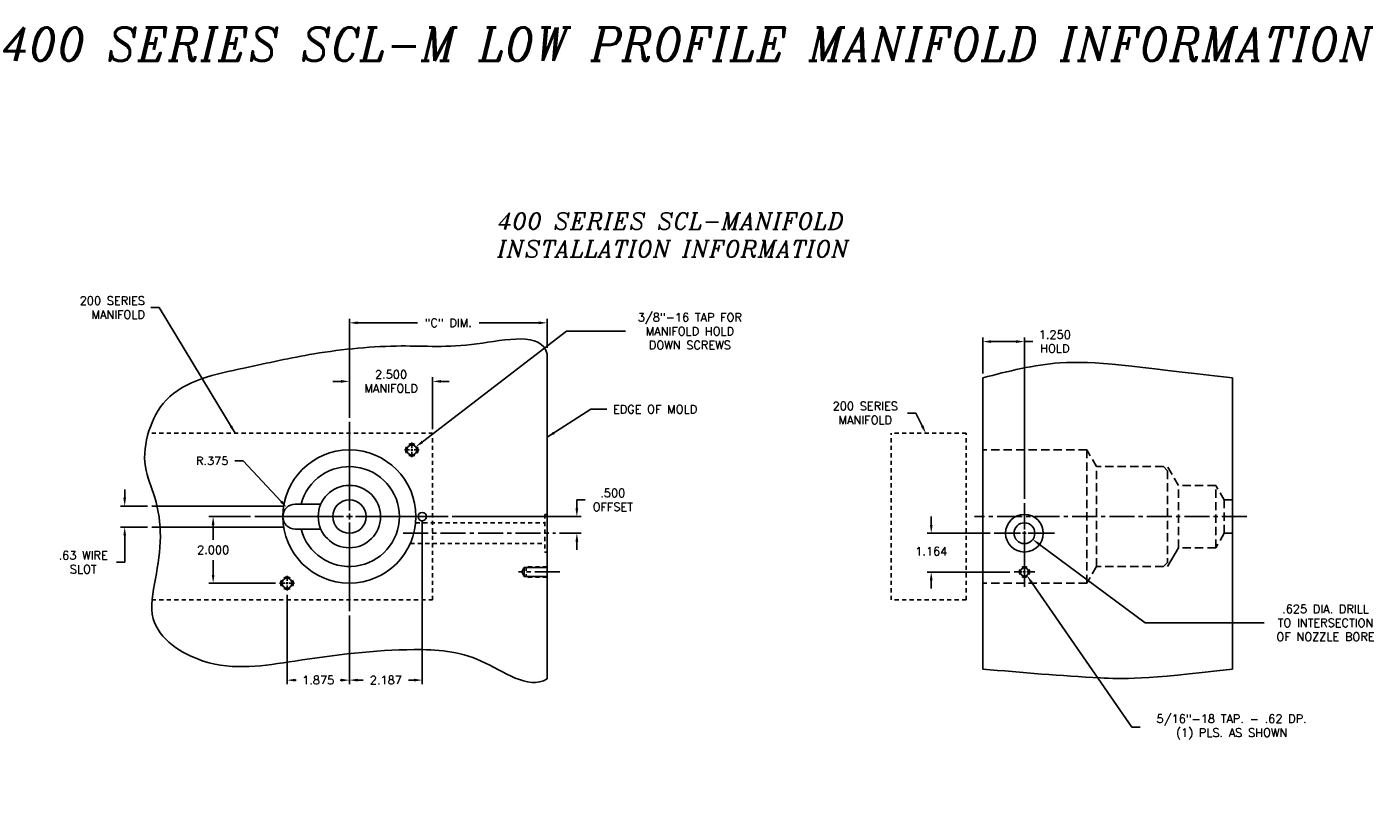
# Model space of a CAD drawing. Extents: x 78 to 189, y 58 to 100.
# Tile 3 of 4: x 109 to 150, y 77 to 100. Entities that reach past the tile are written whole.
import ezdxf

# ---------------------------------------------------------------- set-up
doc = ezdxf.new("R2010")
doc.units = 0
doc.header["$MEASUREMENT"] = 0
for name, pattern in [('CENTER2', [1.125, 0.75, -0.125, 0.125, -0.125]), ('HIDDEN', [0.375, 0.25, -0.125]), ('HIDDEN2', [0.1875, 0.125, -0.0625])]:
    doc.linetypes.add(name, pattern=pattern)
doc.layers.get('DEFPOINTS').update_dxf_attribs({"linetype": 'CONTINUOUS'})
for name, color, linetype in [('BORE_HIDDEN', 1, 'HIDDEN'), ('DIM_OSCO', 4, 'CONTINUOUS'), ('DIMENSIONS', 4, 'CONTINUOUS'), ('DSCV_BORE_CENTER', 22, 'CENTER2'), ('DSCV_BORE_SOLID', 1, 'CONTINUOUS'), ('DSCV_BORE_TAPS_SOLID', 1, 'CONTINUOUS'), ('MA_SHAPE_HIDDEN', 6, 'HIDDEN2'), ('NP_SHAPE_SOLID', 6, 'CONTINUOUS'), ('SCV200_BORE_CENTER', 22, 'CENTER2'), ('SCV200_BORE_HIDDEN', 10, 'HIDDEN2'), ('SCV200_BORE_SOLID', 1, 'CONTINUOUS'), ('SCV400_BORE_SOLID', 1, 'CONTINUOUS'), ('SCV_BORE_SOLID', 1, 'CONTINUOUS'), ('TAP', 1, 'CONTINUOUS'), ('TAP_HIDDEN', 1, 'HIDDEN2')]:
    doc.layers.add(name, color=color, linetype=linetype)
doc.styles.add('ITALIC', font='italic.shx')
doc.styles.add('ROMANS', font='romans.shx')
doc.dimstyles.new('CATALOG', dxfattribs={"dimscale": 2, "dimtxt": 0.125, "dimasz": 0.125, "dimexe": 0.0625, "dimexo": 0.0625, "dimgap": 0.09, "dimtad": 0, "dimtih": 1, "dimtoh": 1, "dimdec": 3, "dimzin": 4, "dimdsep": 46, "dimtxsty": 'ROMANS', "dimcen": 0, "dimclrd": 256, "dimclre": 256, "dimclrt": 256, "dimadec": 0, "dimazin": 0, "dimtfac": 0.7, "dimtdec": 3, "dimtofl": 0, "dimtmove": 0, "dimatfit": 3, "dimfxl": 0, "dimtolj": 1, "dimtzin": 4, "dimlwd": -1, "dimlwe": -1, "dimarcsym": 0})

# ---------------------------------------------------------------- blocks, each defined once
blk = doc.blocks.new('*D24')
at = {"layer": 'DEFPOINTS', "color": 0}
for p in [(120.652, 87.102), (120.771, 87.194)]:
    blk.add_point(p, dxfattribs=at)
at = {"layer": 'DIMENSIONS'}
for p, q in [((125.303, 90.668), (120.969, 87.346)), ((127.073, 90.668), (125.303, 90.668))]:
    blk.add_line(p, q, dxfattribs=at)
blk.add_solid([(120.944, 87.379), (120.994, 87.313), (120.771, 87.194)], dxfattribs=at)
at = {"layer": 'DIMENSIONS', "insert": (129.003, 90.668), "char_height": 0.25, "attachment_point": 5, "style": 'ROMANS'}
blk.add_mtext('\\A1;3/8"-16 TAP FOR\\PMANIFOLD HOLD\\PDOWN SCREWS', dxfattribs=at)
blk = doc.blocks.new('*D50')
at = {"layer": 'DEFPOINTS', "color": 0}
for p in [(120.964, 85.102), (118.777, 82.258), (120.964, 80.192)]:
    blk.add_point(p, dxfattribs=at)
at = {"layer": 'DIMENSIONS'}
for p, q in [((120.964, 84.977), (120.964, 80.067)), ((118.777, 82.133), (118.777, 80.067)), ((119.027, 80.192), (119.191, 80.192)), ((120.714, 80.192), (120.551, 80.192))]:
    blk.add_line(p, q, dxfattribs=at)
for points in [[(119.027, 80.234), (119.027, 80.15), (118.777, 80.192)], [(120.714, 80.234), (120.714, 80.15), (120.964, 80.192)]]:
    blk.add_solid(points, dxfattribs=at)
at = {"layer": 'DIMENSIONS', "insert": (119.871, 80.192), "char_height": 0.25, "attachment_point": 5, "style": 'ROMANS'}
blk.add_mtext('\\A1;2.187 ', dxfattribs=at)
blk = doc.blocks.new('*D51')
at = {"layer": 'DEFPOINTS', "color": 0}
for p in [(116.903, 82.881), (118.777, 82.258), (118.777, 80.191)]:
    blk.add_point(p, dxfattribs=at)
at = {"layer": 'DIMENSIONS'}
for p, q in [((116.903, 82.756), (116.903, 80.066)), ((118.777, 82.133), (118.777, 80.066)), ((117.153, 80.191), (117.178, 80.191)), ((118.527, 80.191), (118.502, 80.191))]:
    blk.add_line(p, q, dxfattribs=at)
for points in [[(117.153, 80.233), (117.153, 80.149), (116.903, 80.191)], [(118.527, 80.233), (118.527, 80.149), (118.777, 80.191)]]:
    blk.add_solid(points, dxfattribs=at)
at = {"layer": 'DIMENSIONS', "insert": (117.84, 80.191), "char_height": 0.25, "attachment_point": 5, "style": 'ROMANS'}
blk.add_mtext('\\A1;1.875 ', dxfattribs=at)
blk = doc.blocks.new('*D38')
at = {"layer": 'DEFPOINTS', "color": 0}
for p in [(112.84, 85.417), (112.027, 84.787), (112.84, 84.787)]:
    blk.add_point(p, dxfattribs=at)
at = {"layer": 'DIMENSIONS'}
for p, q in [((112.027, 85.667), (112.027, 85.917)), ((112.715, 85.417), (111.902, 85.417)), ((112.715, 84.787), (111.902, 84.787)), ((112.027, 84.537), (112.027, 83.729)), ((112.027, 83.729), (111.777, 83.729))]:
    blk.add_line(p, q, dxfattribs=at)
for points in [[(111.985, 85.667), (112.068, 85.667), (112.027, 85.417)], [(111.985, 84.537), (112.068, 84.537), (112.027, 84.787)]]:
    blk.add_solid(points, dxfattribs=at)
at = {"layer": 'DIMENSIONS', "insert": (110.781, 83.729), "char_height": 0.25, "attachment_point": 5, "style": 'ROMANS'}
blk.add_mtext('\\A1;.63 WIRE\\PSLOT', dxfattribs=at)
blk = doc.blocks.new('*D39')
at = {"layer": 'DEFPOINTS', "color": 0}
for p in [(121.277, 89.161), (118.777, 87.946), (121.277, 87.602)]:
    blk.add_point(p, dxfattribs=at)
at = {"layer": 'DIMENSIONS'}
for p, q in [((118.527, 89.161), (118.277, 89.161)), ((118.777, 88.071), (118.777, 89.286)), ((121.277, 87.727), (121.277, 89.286)), ((121.527, 89.161), (121.777, 89.161))]:
    blk.add_line(p, q, dxfattribs=at)
for points in [[(118.527, 89.203), (118.527, 89.12), (118.777, 89.161)], [(121.527, 89.203), (121.527, 89.12), (121.277, 89.161)]]:
    blk.add_solid(points, dxfattribs=at)
at = {"layer": 'DIMENSIONS', "insert": (120.027, 89.161), "char_height": 0.25, "attachment_point": 5, "style": 'ROMANS'}
blk.add_mtext('\\A1;2.500 \\PMANIFOLD', dxfattribs=at)
blk = doc.blocks.new('*D40')
at = {"layer": 'DEFPOINTS', "color": 0}
for p in [(124.715, 90.919), (124.715, 90.04), (118.777, 87.946)]:
    blk.add_point(p, dxfattribs=at)
at = {"layer": 'DIMENSIONS'}
for p, q in [((118.777, 88.071), (118.777, 91.044)), ((124.715, 90.165), (124.715, 91.044)), ((119.027, 90.919), (120.822, 90.919)), ((124.465, 90.919), (122.67, 90.919))]:
    blk.add_line(p, q, dxfattribs=at)
for points in [[(119.027, 90.961), (119.027, 90.878), (118.777, 90.919)], [(124.465, 90.961), (124.465, 90.878), (124.715, 90.919)]]:
    blk.add_solid(points, dxfattribs=at)
at = {"layer": 'DIMENSIONS', "insert": (121.746, 90.919), "char_height": 0.25, "attachment_point": 5, "style": 'ROMANS'}
blk.add_mtext('\\A1;"C" DIM.', dxfattribs=at)
blk = doc.blocks.new('*D41')
at = {"layer": 'DEFPOINTS', "color": 0}
for p in [(114.684, 85.102), (115.933, 85.102), (116.681, 83.102)]:
    blk.add_point(p, dxfattribs=at)
at = {"layer": 'DIMENSIONS'}
for p, q in [((115.808, 85.102), (114.559, 85.102)), ((114.684, 84.852), (114.684, 84.407)), ((114.684, 83.352), (114.684, 83.797)), ((116.556, 83.102), (114.559, 83.102))]:
    blk.add_line(p, q, dxfattribs=at)
for points in [[(114.642, 84.852), (114.725, 84.852), (114.684, 85.102)], [(114.642, 83.352), (114.725, 83.352), (114.684, 83.102)]]:
    blk.add_solid(points, dxfattribs=at)
at = {"layer": 'DIMENSIONS', "insert": (114.684, 84.102), "char_height": 0.25, "attachment_point": 5, "style": 'ROMANS'}
blk.add_mtext('\\A1;2.000 ', dxfattribs=at)
blk = doc.blocks.new('*D42')
at = {"layer": 'DEFPOINTS', "color": 0}
for p in [(121.741, 85.102), (125.609, 85.102), (124.965, 84.602)]:
    blk.add_point(p, dxfattribs=at)
at = {"layer": 'DIMENSIONS'}
for p, q in [((125.609, 85.352), (125.609, 85.602)), ((125.609, 85.602), (125.859, 85.602)), ((121.866, 85.102), (125.734, 85.102)), ((125.09, 84.602), (125.734, 84.602)), ((125.609, 84.352), (125.609, 84.102))]:
    blk.add_line(p, q, dxfattribs=at)
for points in [[(125.567, 85.352), (125.651, 85.352), (125.609, 85.102)], [(125.567, 84.352), (125.651, 84.352), (125.609, 84.602)]]:
    blk.add_solid(points, dxfattribs=at)
at = {"layer": 'DIMENSIONS', "insert": (126.688, 85.602), "char_height": 0.25, "attachment_point": 5, "style": 'ROMANS'}
blk.add_mtext('\\A1;.500 \\POFFSET', dxfattribs=at)
blk = doc.blocks.new('*D48')
at = {"layer": 'DEFPOINTS', "color": 0}
for p in [(139.053, 83.438), (139.125, 83.336)]:
    blk.add_point(p, dxfattribs=at)
at = {"layer": 'DIMENSIONS'}
for p, q in [((142.276, 78.782), (139.267, 83.13)), ((142.526, 78.782), (142.276, 78.782))]:
    blk.add_line(p, q, dxfattribs=at)
blk.add_solid([(139.301, 83.154), (139.233, 83.106), (139.125, 83.336)], dxfattribs=at)
at = {"layer": 'DIMENSIONS', "insert": (145.278, 78.782), "char_height": 0.25, "attachment_point": 5, "style": 'ROMANS'}
blk.add_mtext('\\A1;5/16"-18 TAP. - .62 DP.\\P(1) PLS. AS SHOWN', dxfattribs=at)
blk = doc.blocks.new('*D10')
at = {"layer": 'DEFPOINTS', "color": 0}
for p in [(139.053, 84.602), (139.304, 84.416)]:
    blk.add_point(p, dxfattribs=at)
at = {"layer": 'DIMENSIONS'}
for p, q in [((142.683, 81.911), (139.505, 84.267)), ((146.25, 81.911), (142.683, 81.911))]:
    blk.add_line(p, q, dxfattribs=at)
blk.add_solid([(139.53, 84.301), (139.48, 84.234), (139.304, 84.416)], dxfattribs=at)
at = {"layer": 'DIMENSIONS', "insert": (148.097, 81.911), "char_height": 0.25, "attachment_point": 5, "style": 'ROMANS'}
blk.add_mtext('\\A1;.625 DIA. DRILL\\PTO INTERSECTION\\POF NOZZLE BORE', dxfattribs=at)
blk = doc.blocks.new('*D11')
at = {"layer": 'DEFPOINTS', "color": 0}
for p in [(138.149, 84.602), (136.254, 83.438), (138.741, 83.438)]:
    blk.add_point(p, dxfattribs=at)
at = {"layer": 'DIMENSIONS'}
for p, q in [((136.254, 84.852), (136.254, 85.102)), ((138.024, 84.602), (136.129, 84.602)), ((138.616, 83.438), (136.129, 83.438)), ((136.254, 83.188), (136.254, 82.938))]:
    blk.add_line(p, q, dxfattribs=at)
for points in [[(136.213, 84.852), (136.296, 84.852), (136.254, 84.602)], [(136.213, 83.188), (136.296, 83.188), (136.254, 83.438)]]:
    blk.add_solid(points, dxfattribs=at)
at = {"layer": 'DIMENSIONS', "insert": (136.254, 84.06), "char_height": 0.25, "attachment_point": 5, "style": 'ROMANS'}
blk.add_mtext('\\A1;1.164 ', dxfattribs=at)
blk = doc.blocks.new('*D12')
at = {"layer": 'DEFPOINTS', "color": 0}
for p in [(136.061, 87.665), (136.093, 87.602)]:
    blk.add_point(p, dxfattribs=at)
at = {"layer": 'DIMENSIONS'}
for p, q in [((135.537, 88.211), (135.787, 88.211)), ((135.787, 88.211), (135.98, 87.826))]:
    blk.add_line(p, q, dxfattribs=at)
blk.add_solid([(136.018, 87.844), (135.943, 87.807), (136.093, 87.602)], dxfattribs=at)
at = {"layer": 'DIMENSIONS', "insert": (134.273, 88.211), "char_height": 0.25, "attachment_point": 5, "style": 'ROMANS'}
blk.add_mtext('\\A1;200 SERIES\\PMANIFOLD', dxfattribs=at)
blk = doc.blocks.new('*D13')
at = {"layer": 'DEFPOINTS', "color": 0}
for p in [(139.053, 90.357), (137.803, 89.269), (139.053, 85.507)]:
    blk.add_point(p, dxfattribs=at)
at = {"layer": 'DIMENSIONS'}
for p, q in [((137.803, 89.394), (137.803, 90.482)), ((138.053, 90.357), (138.803, 90.357)), ((139.053, 85.632), (139.053, 90.482)), ((139.053, 90.357), (139.303, 90.357))]:
    blk.add_line(p, q, dxfattribs=at)
for points in [[(138.053, 90.398), (138.053, 90.315), (137.803, 90.357)], [(138.803, 90.398), (138.803, 90.315), (139.053, 90.357)]]:
    blk.add_solid(points, dxfattribs=at)
at = {"layer": 'DIMENSIONS', "insert": (139.966, 90.357), "char_height": 0.25, "attachment_point": 5, "style": 'ROMANS'}
blk.add_mtext('\\A1;1.250 \\PHOLD', dxfattribs=at)
blk = doc.blocks.new('*D61')
at = {"layer": 'DEFPOINTS', "color": 0}
for p in [(116.896, 85.376), (117.152, 85.102)]:
    blk.add_point(p, dxfattribs=at)
at = {"layer": 'DIMENSIONS'}
for p, q in [((115.334, 86.776), (115.584, 86.776)), ((115.584, 86.776), (116.725, 85.559))]:
    blk.add_line(p, q, dxfattribs=at)
blk.add_solid([(116.755, 85.587), (116.694, 85.53), (116.896, 85.376)], dxfattribs=at)
at = {"layer": 'DIMENSIONS', "insert": (114.654, 86.776), "char_height": 0.25, "attachment_point": 5, "style": 'ROMANS'}
blk.add_mtext('\\A1;R.375 ', dxfattribs=at)

msp = doc.modelspace()

# ---------------------------------------------------------------- linework, layer by layer
at = {"layer": 'BORE_HIDDEN'}
for p, q in [((140.9284, 87.1053), (137.8034, 87.1053)), ((140.9284, 83.1053), (140.9284, 87.1053)), ((141.2187, 86.6024), (140.9284, 87.1053)), ((143.2286, 86.6024), (141.2187, 86.6024)), ((141.2187, 83.6024), (141.2187, 86.6024)), ((143.3536, 86.4774), (143.2286, 86.6024)), ((143.6784, 86.0399), (143.3536, 86.6024)), ((143.3536, 86.4774), (143.3536, 83.7274)), ((144.8009, 86.0399), (143.6784, 86.0399)), ((143.6784, 84.1649), (143.6784, 86.0399)), ((144.8009, 84.1649), (144.8009, 86.0399)), ((145.0534, 85.6026), (144.8009, 86.0399)), ((145.3034, 85.6026), (145.0534, 85.6026)), ((145.0534, 84.6021), (145.0534, 85.6026)), ((145.0534, 84.6021), (144.8009, 84.1649)), ((145.3034, 84.6021), (145.0534, 84.6021)), ((144.8009, 84.1649), (143.6784, 84.1649)), ((143.3536, 83.7274), (143.2286, 83.6024)), ((141.2154, 83.6024), (140.9284, 83.1053)), ((143.2286, 83.6024), (141.2187, 83.6024)), ((140.9284, 83.1053), (137.8034, 83.1053))]:
    msp.add_line(p, q, dxfattribs=at)
at = {"layer": 'DIMENSIONS'}
for p, q in [((118.7771, 85.2824), (118.7771, 87.9464)), ((118.5971, 85.1024), (115.9331, 85.1024)), ((118.6871, 85.1024), (118.8671, 85.1024)), ((118.7771, 85.0124), (118.7771, 85.1924)), ((118.7771, 84.9224), (118.7771, 82.2584)), ((118.9571, 85.1024), (121.741, 85.1024))]:
    msp.add_line(p, q, dxfattribs=at)
at = {"layer": 'DSCV_BORE_CENTER'}
msp.add_line((145.7336, 85.1024), (137.5534, 85.1024), dxfattribs=at)
at = {"layer": 'DSCV_BORE_SOLID'}
for p, q in [((139.0534, 84.7164), (139.0534, 85.5069)), ((138.9394, 84.6024), (138.1489, 84.6024)), ((139.1104, 84.6024), (138.9964, 84.6024)), ((139.0534, 84.6594), (139.0534, 84.5454)), ((139.0534, 84.6024), (139.0534, 82.9889)), ((139.1674, 84.6024), (139.9579, 84.6024)), ((139.0534, 84.4884), (139.0534, 83.6979)), ((138.9823, 83.4384), (138.7414, 83.4384)), ((139.089, 83.4384), (139.0178, 83.4384)), ((139.0534, 83.474), (139.0534, 83.4028)), ((139.0534, 83.3673), (139.0534, 83.1264)), ((139.1245, 83.4384), (139.3654, 83.4384))]:
    msp.add_line(p, q, dxfattribs=at)
for centre, radius in [((139.0534, 84.6024), 0.565), ((139.0534, 84.6024), 0.3125), ((139.0534, 83.4384), 0.1248)]:
    msp.add_circle(centre, radius, dxfattribs=at)
for start, end in [(150, 210), (60, 120), (240.00001, 299.99999), (329.99993, 29.99992)]:
    msp.add_arc((139.0534, 83.4384), 0.156, start, end, dxfattribs=at)
at = {"layer": 'DSCV_BORE_TAPS_SOLID'}
for p, q in [((120.5841, 87.1024), (120.4304, 87.1024)), ((120.6854, 87.1024), (120.6179, 87.1024)), ((120.6516, 87.1699), (120.6516, 87.3236)), ((120.6516, 87.1361), (120.6516, 87.0686)), ((120.6516, 87.0349), (120.6516, 86.8811)), ((120.7191, 87.1024), (120.8728, 87.1024)), ((116.9026, 83.1699), (116.9026, 83.3236)), ((116.8351, 83.1024), (116.6814, 83.1024)), ((116.8689, 83.1024), (116.9364, 83.1024)), ((116.9026, 83.0686), (116.9026, 83.1361)), ((116.9026, 83.0349), (116.9026, 82.8811)), ((116.9701, 83.1024), (117.1238, 83.1024))]:
    msp.add_line(p, q, dxfattribs=at)
for centre, radius in [((120.6516, 87.1024), 0.15), ((120.9641, 85.1024), 0.125), ((116.9026, 83.1024), 0.15)]:
    msp.add_circle(centre, radius, dxfattribs=at)
for centre, start, end in [((120.6516, 87.1024), 149.99993, 209.99992), ((120.6516, 87.1024), 60.00001, 119.99999), ((120.6516, 87.1024), 240, 300), ((120.6516, 87.1024), 330, 30), ((116.9026, 83.1024), 150, 210), ((116.9026, 83.1024), 60, 120), ((116.9026, 83.1024), 240.00001, 299.99999), ((116.9026, 83.1024), 329.99993, 29.99992)]:
    msp.add_arc(centre, 0.1875, start, end, dxfattribs=at)
at = {"layer": 'MA_SHAPE_HIDDEN'}
for p, q in [((112.8396, 87.6024), (121.2771, 87.6024)), ((121.2771, 82.6024), (121.2771, 87.6024)), ((135.0534, 82.6024), (135.0534, 87.6024)), ((137.3034, 87.6024), (135.0534, 87.6024)), ((137.3034, 82.6024), (137.3034, 87.6024)), ((112.8396, 82.6024), (121.2771, 82.6024)), ((137.3034, 82.6024), (135.0534, 82.6024))]:
    msp.add_line(p, q, dxfattribs=at)
at = {"layer": 'NP_SHAPE_SOLID'}
for p, q in [((124.7146, 89.9774), (124.7146, 80.2274)), ((137.8034, 80.5232), (137.8034, 89.2694)), ((145.3034, 80.5232), (145.3034, 89.2694))]:
    msp.add_line(p, q, dxfattribs=at)
at = {"layer": 'NP_SHAPE_SOLID', "start_tangent": (-0.2153145, 0.9765448), "end_tangent": (0.8671159, 0.4981065)}
msp.add_spline([(124.7146, 89.9774), (122.6085, 90.2886), (120.3332, 90.2243), (117.7143, 89.9884), (115.6106, 89.5594), (113.2709, 88.5943), (112.7557, 87.672), (112.6483, 86.5996), (112.9274, 85.6774), (113.0991, 84.4977), (112.9489, 83.2323), (112.8845, 82.0312), (114.3871, 80.7658), (117.1347, 80.7658), (120.7195, 81.109), (122.7373, 80.7658), (124.7146, 80.2274)], degree=3, dxfattribs=at)
at = {"layer": 'NP_SHAPE_SOLID'}
for points, knots in [([(137.8034, 89.2694), (138.5694, 89.4647), (140.3815, 89.9267), (142.2768, 89.6073), (145.3034, 89.2694)], [0, 0, 0, 0, 2.3557209, 5.5722489, 5.5722489, 5.5722489, 5.5722489]), ([(145.3034, 80.5232), (142.6477, 80.2036), (140.7995, 80.2629), (138.9752, 80.4214), (137.8034, 80.5232)], [2.794678, 2.794678, 2.794678, 2.794678, 4.7629728, 8.2982926, 8.2982926, 8.2982926, 8.2982926])]:
    msp.add_open_spline(points, degree=3, knots=knots, dxfattribs=at)
at = {"layer": 'SCV200_BORE_CENTER'}
msp.add_line((120.3918, 84.6024), (124.9646, 84.6024), dxfattribs=at)
at = {"layer": 'SCV200_BORE_HIDDEN'}
for p, q in [((124.6446, 85.1674), (124.6446, 84.0374)), ((124.6446, 85.1674), (124.7146, 85.1674)), ((120.7683, 84.9149), (124.6446, 84.9149)), ((120.6046, 84.2899), (124.6446, 84.2899)), ((124.6446, 84.0374), (124.7146, 84.0374))]:
    msp.add_line(p, q, dxfattribs=at)
at = {"layer": 'SCV200_BORE_SOLID'}
for p, q in [((112.8396, 85.4174), (116.8126, 85.4174)), ((112.8396, 84.7874), (116.8126, 84.7874))]:
    msp.add_line(p, q, dxfattribs=at)
msp.add_circle((118.7771, 85.1024), 2, dxfattribs=at)
at = {"layer": 'SCV400_BORE_SOLID'}
for p, q in [((117.1521, 85.4774), (117.9179, 85.4774)), ((117.1521, 84.7274), (117.9179, 84.7274))]:
    msp.add_line(p, q, dxfattribs=at)
for radius in [0.9375, 0.5002]:
    msp.add_circle((118.7771, 85.1024), radius, dxfattribs=at)
for centre, radius, start, end in [((118.7771, 85.1024), 1.5, 194.47751, 165.52249), ((117.1521, 85.1024), 0.375, 90, 270)]:
    msp.add_arc(centre, radius, start, end, dxfattribs=at)
at = {"layer": 'SCV_BORE_SOLID'}
msp.add_line((143.6784, 84.1649), (143.3536, 83.6024), dxfattribs=at)
at = {"layer": 'TAP', "linetype": 'CENTER2'}
msp.add_line((125.0991, 83.4384), (123.8556, 83.4384), dxfattribs=at)
at = {"layer": 'TAP'}
for p, q in [((124.0271, 83.5689), (123.9518, 83.4384)), ((124.0271, 83.3079), (123.9518, 83.4384)), ((124.7146, 83.5689), (124.0271, 83.5689)), ((124.0271, 83.5689), (124.0271, 83.3079)), ((124.7146, 83.3079), (124.0271, 83.3079))]:
    msp.add_line(p, q, dxfattribs=at)
at = {"layer": 'TAP_HIDDEN'}
for p, q in [((124.0896, 83.5946), (124.0896, 83.2821)), ((124.7146, 83.5946), (124.0896, 83.5946)), ((124.7146, 83.2821), (124.0896, 83.2821))]:
    msp.add_line(p, q, dxfattribs=at)

# ---------------------------------------------------------------- texts
at = {"layer": 'DIM_OSCO', "insert": (126.6934, 88.4493), "char_height": 0.25, "attachment_point": 1, "style": 'ROMANS'}
msp.add_mtext('EDGE OF MOLD', dxfattribs=at)
at = {"layer": 'DIMENSIONS', "style": 'ITALIC'}
for s, insert, char_height, width, attachment_point in [('400 SERIES SCL-M LOW PROFILE MANIFOLD INFORMATION', (127.5322, 99.7859), 1, 49.2273, 2), ('400 SERIES SCL-MANIFOLD\\PINSTALLATION INFORMATION', (123.2253, 94.2238), 0.5, 35.1429, 1)]:
    msp.add_mtext(s, dxfattribs=dict(at, insert=insert, char_height=char_height, width=width, attachment_point=attachment_point))
at = {"layer": 'DIMENSIONS', "insert": (112.6354, 91.3767), "char_height": 0.25, "attachment_point": 6, "style": 'ROMANS'}
msp.add_mtext('200 SERIES\\PMANIFOLD', dxfattribs=at)

# ---------------------------------------------------------------- dimensions: what is measured, and where the dimension line sits
at = {"layer": 'DIMENSIONS'}
for center, mpoint, text, override, picture, middle in [((120.6516, 87.1024), (120.7706, 87.1937), '3/8"-16 TAP FOR\\PMANIFOLD HOLD\\PDOWN SCREWS', {"dimpost": ' '}, '*D24', (129.0029, 90.6676)), ((136.0611, 87.6652), (136.0927, 87.6024), '200 SERIES\\PMANIFOLD', {"dimpost": ' ', "dimlwd": 65535}, '*D12', (134.2733, 88.2113)), ((139.0534, 84.6024), (139.3044, 84.4162), '.625 DIA. DRILL\\PTO INTERSECTION\\POF NOZZLE BORE', {"dimpost": ' '}, '*D10', (148.0969, 81.9105)), ((139.0534, 83.4384), (139.1245, 83.3356), '5/16"-18 TAP. - .62 DP.\\P(1) PLS. AS SHOWN', {"dimpost": ' '}, '*D48', (145.2777, 78.7816))]:
    dim = msp.add_radius_dim(center=center, mpoint=mpoint, text=text, dimstyle='CATALOG', override=override, dxfattribs=at)
    dim.commit()
    dim.dimension.update_dxf_attribs({"geometry": picture, "text_midpoint": middle, "dimtype": 164})
for base, p2, text, picture, middle in [((124.7146, 90.9192), (124.7146, 90.0399), '"C" DIM.', '*D40', (121.7459, 90.9192)), ((121.2771, 89.1615), (121.2771, 87.6024), '<>\\PMANIFOLD', '*D39', (120.0271, 89.1615))]:
    dim = msp.add_linear_dim(base=base, p1=(118.7771, 87.9464), p2=p2, text=text, dimstyle='CATALOG', override={"dimpost": ' '}, dxfattribs=at)
    dim.commit()
    dim.dimension.update_dxf_attribs({"geometry": picture, "text_midpoint": middle})
dim = msp.add_linear_dim(base=(139.0534, 90.3567), p1=(137.8034, 89.2694), p2=(139.0534, 85.5069), text='<>\\PHOLD', dimstyle='CATALOG', override={"dimpost": ' '}, dxfattribs=at)
dim.commit()
dim.dimension.update_dxf_attribs({"geometry": '*D13', "text_midpoint": (139.9655, 90.3567), "dimtype": 160})
dim = msp.add_radius_dim(center=(117.1521, 85.1024), mpoint=(116.8958, 85.3761), dimstyle='CATALOG', override={"dimpost": ' '}, dxfattribs=at)
dim.commit()
dim.dimension.update_dxf_attribs({"geometry": '*D61', "text_midpoint": (114.6544, 86.7762), "dimtype": 164})
dim = msp.add_linear_dim(base=(112.0268, 84.7874), p1=(112.8396, 85.4174), p2=(112.8396, 84.7874), angle=90, text='<>WIRE\\PSLOT', dimstyle='CATALOG', override={"dimdec": 2, "dimpost": ' '}, dxfattribs=at)
dim.commit()
dim.dimension.update_dxf_attribs({"geometry": '*D38', "text_midpoint": (110.7813, 83.7287), "dimtype": 160})
dim = msp.add_linear_dim(base=(125.6092, 85.1024), p1=(124.9646, 84.6024), p2=(121.741, 85.1024), angle=90, text='<>\\POFFSET', dimstyle='CATALOG', override={"dimpost": ' '}, dxfattribs=at)
dim.commit()
dim.dimension.update_dxf_attribs({"geometry": '*D42', "text_midpoint": (126.688, 85.6024)})
dim = msp.add_linear_dim(base=(114.6835, 85.1024), p1=(116.6814, 83.1024), p2=(115.9331, 85.1024), angle=90, dimstyle='CATALOG', override={"dimpost": ' '}, dxfattribs=at)
dim.commit()
dim.dimension.update_dxf_attribs({"geometry": '*D41', "text_midpoint": (114.6835, 84.1024)})
for base, p1, p2, picture, middle in [((120.9641, 80.1921), (118.7771, 82.2584), (120.9641, 85.1024), '*D50', (119.8706, 80.1921)), ((118.7771004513, 80.1909933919), (116.9026004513, 82.8811457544), (118.7771004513, 82.2583952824), '*D51', (117.8398504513, 80.1909933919))]:
    dim = msp.add_linear_dim(base=base, p1=p1, p2=p2, dimstyle='CATALOG', override={"dimpost": ' '}, dxfattribs=at)
    dim.commit()
    dim.dimension.update_dxf_attribs({"geometry": picture, "text_midpoint": middle, "dimtype": 160})
dim = msp.add_linear_dim(base=(136.2545, 83.4384), p1=(138.1489, 84.6024), p2=(138.7414, 83.4384), angle=90, dimstyle='CATALOG', override={"dimpost": ' '}, dxfattribs=at)
dim.commit()
dim.dimension.update_dxf_attribs({"geometry": '*D11', "text_midpoint": (136.2545, 84.0595), "dimtype": 160})

# ---------------------------------------------------------------- leaders
at = {"layer": 'DIM_OSCO', "annotation_type": 0, "has_hookline": 1, "hookline_direction": 0, "text_width": 2.8452}
msp.add_leader([(124.7155, 87.4823), (126.0265, 88.3243), (126.5134, 88.3243)], dimstyle='CATALOG', override={"dimgap": 0.09, "dimtad": 0}, dxfattribs=at)
at = {"layer": 'DIMENSIONS', "annotation_type": 0, "has_hookline": 1, "hookline_direction": 1, "text_width": 2.1667}
msp.add_leader([(115.3483, 87.6024), (113.0654, 91.3767), (112.8154, 91.3767)], dimstyle='CATALOG', dxfattribs=at)

doc.saveas('drawing.dxf')
